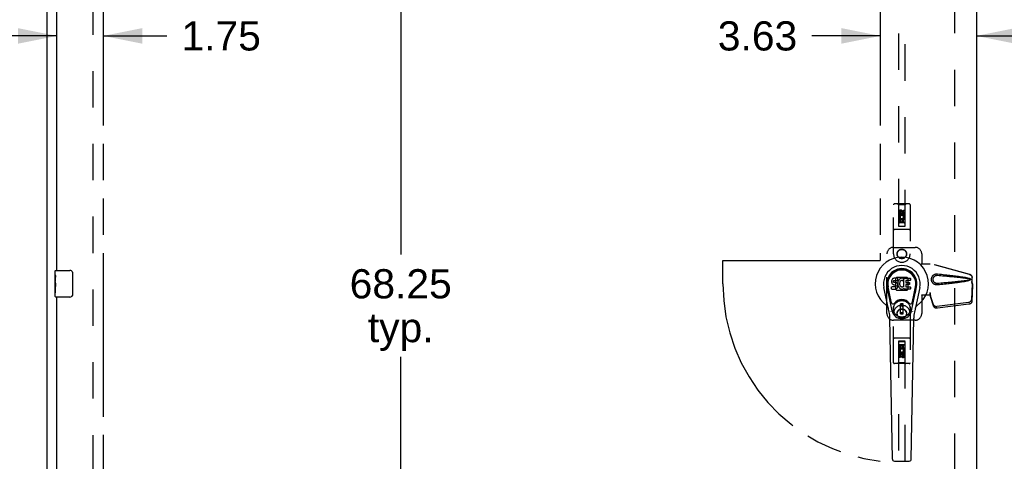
# Model space of a CAD drawing. Header units: inches. Extents: x 0 to 250, y 0 to 162.
# Tile 7 of 21: x 43 to 80, y 79 to 96. Entities that reach past the tile are written whole.
import ezdxf

# ---------------------------------------------------------------- set-up
doc = ezdxf.new("R2010")
doc.units = ezdxf.units.IN
doc.header["$LTSCALE"] = 13.735038
doc.header["$MEASUREMENT"] = 0
doc.linetypes.add('HIDDEN', pattern=[0.2, 0.1, -0.1])
doc.linetypes.add('PHANTOM', pattern=[0.8, 0.45, -0.05, 0.1, -0.05, 0.1, -0.05])
doc.layers.get('0').update_dxf_attribs({"linetype": 'CONTINUOUS'})
for name, color, linetype in [('02___PRT_ALL_AXES', 7, 'CONTINUOUS'), ('AVAILABLE_DOOR_SPACE', 7, 'CONTINUOUS'), ('DEFAULT_2', 8, 'HIDDEN'), ('DIMENSIONS', 7, 'CONTINUOUS')]:
    doc.layers.add(name, color=color, linetype=linetype)
doc.styles.get("Standard").update_dxf_attribs({"font": 'arial.ttf'})
doc.dimstyles.new('DIMSTYLE_1', dxfattribs={"dimtxt": 1.101741, "dimasz": 1.468988, "dimexe": 0.09, "dimexo": 0.07, "dimgap": 0.0375, "dimtad": 0, "dimtih": 1, "dimtoh": 1, "dimzin": 4, "dimdsep": 46, "dimtxsty": 'Standard', "dimblk": '_FILLED', "dimblk1": '_FILLED', "dimblk2": '_FILLED', "dimcen": 0.09, "dimazin": 1, "dimtfac": 1, "dimtdec": 3, "dimtofl": 0, "dimtmove": 0, "dimatfit": 3, "dimldrblk": '_FILLED', "dimfxl": 1, "dimtolj": 1, "dimtzin": 4, "dimarcsym": 0})
doc.dimstyles.get("Standard").update_dxf_attribs({"dimtxt": 1.24864, "dimasz": 1.468988, "dimexe": 0.09, "dimexo": 0.07, "dimgap": 0.09, "dimtad": 0, "dimtih": 1, "dimtoh": 1, "dimdec": 3, "dimzin": 4, "dimdsep": 46, "dimtxsty": 'Standard', "dimblk": '_FILLED', "dimblk1": '_FILLED', "dimblk2": '_FILLED', "dimcen": 0.09, "dimadec": 3, "dimazin": 1, "dimtp": 0.001, "dimtm": 0.001, "dimtfac": 1, "dimtdec": 3, "dimtofl": 0, "dimtmove": 0, "dimatfit": 3, "dimldrblk": '_FILLED', "dimfxl": 1, "dimtolj": 1, "dimtzin": 4, "dimarcsym": 0})

# ---------------------------------------------------------------- blocks, each defined once
blk = doc.blocks.new('_FILLED')
at = {"color": 0, "linetype": 'ByBlock'}
blk.add_solid([(0, 0), (-1, 0.2), (-1, -0.2)], dxfattribs=at)
blk = doc.blocks.new('*D8')
at = {"layer": 'DIMENSIONS', "color": 2, "linetype": 'Continuous'}
for p, q in [((44.05, 95.505), (41.112, 95.505)), ((45.8, 95.505), (48.2, 95.505))]:
    blk.add_line(p, q, dxfattribs=at)
at = {"layer": 'DIMENSIONS', "color": 2, "linetype": 'Continuous', "xscale": 1.4689880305, "yscale": 1.4689880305, "zscale": 1.4689880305}
blk.add_blockref('_FILLED', (44.05, 95.505), dxfattribs=at)
at = {"layer": 'DIMENSIONS', "color": 2, "linetype": 'Continuous', "xscale": 1.4689880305, "yscale": 1.4689880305, "zscale": 1.4689880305, "rotation": 180}
blk.add_blockref('_FILLED', (45.8, 95.505), dxfattribs=at)
at = {"layer": 'DIMENSIONS', "color": 2, "linetype": 'Continuous', "insert": (48.751, 96.056), "char_height": 1.1017, "width": 2.99395, "attachment_point": 1, "line_spacing_factor": 0.9}
blk.add_mtext('1.75', dxfattribs=at)
blk = doc.blocks.new('*D10')
at = {"layer": 'DIMENSIONS', "color": 2, "linetype": 'Continuous'}
for p, q in [((75.112, 95.505), (72.529, 95.505)), ((78.737, 95.505), (81.675, 95.505))]:
    blk.add_line(p, q, dxfattribs=at)
at = {"layer": 'DIMENSIONS', "color": 2, "linetype": 'Continuous', "xscale": 1.4689880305, "yscale": 1.4689880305, "zscale": 1.4689880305}
blk.add_blockref('_FILLED', (75.112, 95.505), dxfattribs=at)
at = {"layer": 'DIMENSIONS', "color": 2, "linetype": 'Continuous', "xscale": 1.4689880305, "yscale": 1.4689880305, "zscale": 1.4689880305, "rotation": 180}
blk.add_blockref('_FILLED', (78.737, 95.505), dxfattribs=at)
at = {"layer": 'DIMENSIONS', "color": 2, "linetype": 'Continuous', "insert": (71.978, 96.056), "char_height": 1.1017, "width": 2.99395, "attachment_point": 3, "line_spacing_factor": 0.9}
blk.add_mtext('3.63', dxfattribs=at)
blk = doc.blocks.new('*D11')
at = {"layer": 'DIMENSIONS', "color": 2, "linetype": 'Continuous'}
for p, q in [((58.657, 120.275), (55.699, 120.275)), ((57.021, 120.275), (57.021, 87.251)), ((57.021, 52.025), (57.021, 83.395))]:
    blk.add_line(p, q, dxfattribs=at)
at = {"layer": 'DIMENSIONS', "color": 2, "linetype": 'Continuous', "xscale": 1.4689880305, "yscale": 1.4689880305, "zscale": 1.4689880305}
for p, rotation in [((57.021, 120.275), 90), ((57.021, 52.025), 270)]:
    blk.add_blockref('_FILLED', p, dxfattribs=dict(at, rotation=rotation))
at = {"layer": 'DIMENSIONS', "color": 2, "linetype": 'Continuous', "insert": (57.021, 86.7), "char_height": 1.1017, "width": 3.84995, "attachment_point": 2, "line_spacing_factor": 0.9}
blk.add_mtext('68.25\\Ptyp.', dxfattribs=at)
blk = doc.blocks.new('*D20')
at = {"layer": 'DIMENSIONS', "color": 2, "linetype": 'Continuous'}
for p, q in [((80.612, 99.257), (77.675, 99.257)), ((84.237, 99.257), (86.709, 99.257))]:
    blk.add_line(p, q, dxfattribs=at)
at = {"layer": 'DIMENSIONS', "color": 2, "linetype": 'Continuous', "xscale": 1.4689880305, "yscale": 1.4689880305, "zscale": 1.4689880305}
blk.add_blockref('_FILLED', (80.612, 99.257), dxfattribs=at)
at = {"layer": 'DIMENSIONS', "color": 2, "linetype": 'Continuous', "xscale": 1.4689880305, "yscale": 1.4689880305, "zscale": 1.4689880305, "rotation": 180}
blk.add_blockref('_FILLED', (84.237, 99.257), dxfattribs=at)
at = {"layer": 'DIMENSIONS', "color": 2, "linetype": 'Continuous', "insert": (87.26, 99.808), "char_height": 1.1017, "width": 2.99395, "attachment_point": 1, "line_spacing_factor": 0.9}
blk.add_mtext('3.63', dxfattribs=at)

msp = doc.modelspace()

# ---------------------------------------------------------------- linework, layer by layer
at = {"color": 3, "linetype": 'Continuous'}
for p, q in [((43.675, 122.046), (43.675, 50.254)), ((78.737, 121.296), (78.737, 51.004)), ((44.05, 86.65), (44.05, 115.9)), ((44.05, 56.4), (44.05, 85.65))]:
    msp.add_line(p, q, dxfattribs=at)
at = {"color": 7, "linetype": 'Continuous'}
for p, q in [((43.99, 86.489), (43.99, 86.635)), ((44.005, 86.65), (44.545, 86.65)), ((44.645, 86.55), (44.645, 85.75)), ((43.99, 86.231), (43.99, 86.265)), ((75.541, 86.264), (75.539, 86.24)), ((75.539, 86.24), (75.54, 86.216)), ((75.54, 86.216), (75.544, 86.193)), ((75.546, 86.287), (75.541, 86.264)), ((75.544, 86.193), (75.552, 86.171)), ((75.555, 86.31), (75.546, 86.287)), ((75.552, 86.171), (75.565, 86.15)), ((75.569, 86.329), (75.555, 86.31)), ((75.577, 86.337), (75.569, 86.329)), ((75.587, 86.344), (75.577, 86.337)), ((75.609, 86.354), (75.587, 86.344)), ((75.632, 86.361), (75.609, 86.354)), ((75.61, 86.229), (75.611, 86.244)), ((75.611, 86.221), (75.61, 86.229)), ((75.611, 86.244), (75.613, 86.259)), ((75.613, 86.214), (75.611, 86.221)), ((75.613, 86.259), (75.616, 86.265)), ((75.617, 86.208), (75.613, 86.214)), ((75.616, 86.265), (75.622, 86.27)), ((75.624, 86.203), (75.617, 86.208)), ((75.622, 86.27), (75.636, 86.275)), ((75.638, 86.199), (75.624, 86.203)), ((75.771, 86.361), (75.632, 86.361)), ((75.636, 86.275), (75.651, 86.276)), ((75.662, 86.2), (75.638, 86.199)), ((75.651, 86.276), (75.764, 86.276)), ((75.686, 86.199), (75.662, 86.2)), ((75.709, 86.194), (75.686, 86.199)), ((75.72, 86.189), (75.709, 86.194)), ((75.73, 86.182), (75.72, 86.189)), ((75.747, 86.165), (75.73, 86.182)), ((75.764, 86.276), (75.769, 86.276)), ((75.769, 86.276), (75.771, 86.282)), ((75.773, 86.318), (75.771, 86.361)), ((75.771, 86.282), (75.772, 86.294)), ((75.776, 86.197), (75.771, 86.153)), ((75.772, 86.294), (75.773, 86.318)), ((75.78, 86.219), (75.776, 86.197)), ((75.786, 86.24), (75.78, 86.219)), ((75.794, 86.261), (75.786, 86.24)), ((75.805, 86.28), (75.794, 86.261)), ((75.818, 86.299), (75.805, 86.28)), ((75.833, 86.315), (75.818, 86.299)), ((75.849, 86.331), (75.833, 86.315)), ((75.844, 86.195), (75.841, 86.168)), ((75.848, 86.208), (75.844, 86.195)), ((75.854, 86.22), (75.848, 86.208)), ((75.867, 86.344), (75.849, 86.331)), ((75.868, 86.243), (75.854, 86.22)), ((75.888, 86.352), (75.867, 86.344)), ((75.876, 86.253), (75.868, 86.243)), ((75.887, 86.261), (75.876, 86.253)), ((75.912, 86.271), (75.887, 86.261)), ((75.91, 86.357), (75.888, 86.352)), ((75.932, 86.36), (75.91, 86.357)), ((75.925, 86.274), (75.912, 86.271)), ((75.938, 86.274), (75.925, 86.274)), ((75.954, 86.359), (75.932, 86.36)), ((75.951, 86.271), (75.938, 86.274)), ((75.964, 86.266), (75.951, 86.271)), ((75.965, 86.357), (75.954, 86.359)), ((75.976, 86.354), (75.965, 86.357)), ((75.996, 86.337), (75.97, 86.269)), ((75.995, 86.342), (75.976, 86.354)), ((76.005, 86.034), (76.005, 86.359)), ((76.005, 86.359), (76.242, 86.359)), ((76.075, 86.271), (76.075, 86.204)), ((76.242, 86.276), (76.079, 86.276)), ((76.079, 86.199), (76.211, 86.199)), ((76.215, 86.195), (76.215, 86.122)), ((76.246, 86.354), (76.246, 86.28)), ((43.99, 86.034), (43.99, 86.066)), ((43.99, 85.665), (43.99, 85.804)), ((75.448, 85.08), (75.251, 86.006)), ((75.559, 85.127), (75.367, 86.031)), ((75.415, 85.804), (75.371, 86.031)), ((75.482, 85.657), (75.408, 86.039)), ((75.541, 85.954), (75.541, 86.029)), ((75.605, 86.034), (75.546, 86.034)), ((75.546, 85.95), (75.69, 85.95)), ((75.565, 86.15), (75.581, 86.133)), ((75.581, 86.133), (75.601, 86.12)), ((75.601, 86.12), (75.612, 86.116)), ((75.666, 86.035), (75.605, 86.034)), ((75.612, 86.116), (75.624, 86.114)), ((75.624, 86.114), (75.671, 86.113)), ((75.681, 86.036), (75.666, 86.035)), ((75.671, 86.113), (75.679, 86.113)), ((75.679, 86.113), (75.686, 86.11)), ((75.688, 86.039), (75.681, 86.036)), ((75.686, 86.11), (75.692, 86.106)), ((75.693, 86.044), (75.688, 86.039)), ((75.69, 85.95), (75.702, 85.951)), ((75.692, 86.106), (75.697, 86.1)), ((75.702, 86.056), (75.693, 86.044)), ((75.697, 86.1), (75.703, 86.086)), ((75.705, 86.063), (75.702, 86.056)), ((75.702, 85.951), (75.713, 85.955)), ((75.703, 86.086), (75.706, 86.071)), ((75.706, 86.071), (75.705, 86.063)), ((75.713, 85.955), (75.733, 85.969)), ((75.733, 85.969), (75.75, 85.986)), ((75.761, 86.145), (75.747, 86.165)), ((75.75, 85.986), (75.757, 85.996)), ((75.757, 85.996), (75.762, 86.007)), ((75.77, 86.123), (75.761, 86.145)), ((75.762, 86.007), (75.771, 86.029)), ((75.776, 86.1), (75.77, 86.123)), ((75.771, 86.153), (75.772, 86.13)), ((75.771, 86.029), (75.777, 86.052)), ((75.772, 86.13), (75.775, 86.108)), ((75.775, 86.108), (75.78, 86.086)), ((75.779, 86.076), (75.776, 86.1)), ((75.777, 86.052), (75.779, 86.076)), ((75.78, 86.086), (75.787, 86.065)), ((75.787, 86.065), (75.808, 86.026)), ((75.808, 86.026), (75.821, 86.008)), ((75.821, 86.008), (75.835, 85.991)), ((75.835, 85.991), (75.852, 85.976)), ((75.841, 86.168), (75.84, 86.141)), ((75.84, 86.141), (75.842, 86.128)), ((75.842, 86.128), (75.845, 86.115)), ((75.845, 86.115), (75.855, 86.091)), ((75.852, 85.976), (75.869, 85.962)), ((75.855, 86.091), (75.868, 86.067)), ((75.868, 86.067), (75.877, 86.057)), ((75.869, 85.962), (75.879, 85.957)), ((75.877, 86.057), (75.887, 86.048)), ((75.879, 85.957), (75.89, 85.953)), ((75.887, 86.048), (75.898, 86.041)), ((75.89, 85.953), (75.912, 85.948)), ((75.898, 86.041), (75.911, 86.036)), ((75.911, 86.036), (75.924, 86.034)), ((75.912, 85.948), (75.934, 85.945)), ((75.924, 86.034), (75.937, 86.033)), ((75.934, 85.945), (75.956, 85.949)), ((75.937, 86.033), (75.95, 86.035)), ((75.95, 86.035), (75.963, 86.039)), ((75.956, 85.949), (75.977, 85.955)), ((75.963, 86.039), (75.975, 86.045)), ((75.975, 86.045), (75.986, 86.052)), ((75.977, 85.955), (75.996, 85.967)), ((75.993, 86.051), (76.005, 86.034)), ((75.996, 85.967), (75.996, 85.967)), ((76.007, 85.967), (75.996, 85.967)), ((76.007, 85.954), (76.007, 85.967)), ((76.242, 85.95), (76.011, 85.95)), ((76.076, 86.113), (76.076, 86.035)), ((76.211, 86.117), (76.081, 86.117)), ((76.081, 86.031), (76.242, 86.031)), ((76.247, 86.026), (76.247, 85.954)), ((76.291, 85.127), (76.483, 86.031)), ((76.368, 85.657), (76.442, 86.039)), ((76.599, 86.006), (76.402, 85.08)), ((76.435, 85.804), (76.479, 86.031)), ((44.545, 85.65), (44.005, 85.65)), ((75.53, 85.432), (75.482, 85.657)), ((76.32, 85.432), (76.368, 85.657)), ((75.88, 85.018), (75.88, 85.392)), ((75.97, 85.392), (75.88, 85.392)), ((75.88, 85.353), (75.97, 85.353)), ((75.97, 85.057), (75.88, 85.057)), ((75.931, 85.353), (75.931, 85.274)), ((75.97, 85.274), (75.931, 85.274)), ((75.97, 85.018), (75.97, 85.392)), ((75.567, 79.534), (75.474, 84.854)), ((75.88, 85.018), (75.97, 85.018)), ((76.283, 79.534), (76.376, 84.854)), ((75.646, 79.457), (76.204, 79.457))]:
    msp.add_line(p, q, dxfattribs=at)
for points in [[(44.638, 86.586), (44.64, 86.58), (44.642, 86.574), (44.643, 86.568), (44.644, 86.562), (44.645, 86.556), (44.645, 86.55)], [(44.645, 85.75), (44.645, 85.743), (44.644, 85.737), (44.643, 85.731), (44.642, 85.725), (44.64, 85.719), (44.638, 85.713)], [(75.527, 85.097), (75.525, 85.102), (75.523, 85.108), (75.522, 85.113), (75.521, 85.119)], [(76.329, 85.119), (76.328, 85.113), (76.327, 85.108), (76.325, 85.102), (76.323, 85.097)]]:
    msp.add_lwpolyline(points, dxfattribs=at)
for radius in [0.317, 0.313]:
    msp.add_circle((75.925, 85.205), radius, dxfattribs=at)
for centre, radius, start, end in [((75.925, 86.15), 1.004, 305.5066, 234.4934), ((44.005, 86.635), 0.015, 90, 180), ((44.545, 86.55), 0.1, 21.1999, 90), ((75.925, 86.15), 0.689, 347.9703, 192.0297), ((75.925, 86.15), 0.571, 347.9703, 192.0297), ((75.925, 86.14), 0.527, 348.9402, 191.0594), ((75.966, 86.27), 0.00448, 246.1578, 339.0016), ((75.992, 86.338), 0.00448, 339.0016, 51.8729), ((76.079, 86.271), 0.00448, 90, 180), ((76.079, 86.204), 0.00448, 180, 270), ((76.211, 86.195), 0.00448, 0, 90), ((76.242, 86.354), 0.00448, 0, 90), ((76.242, 86.28), 0.00448, 270, 360), ((75.546, 86.029), 0.00448, 90, 180.0119), ((75.546, 85.954), 0.00483, 180, 270), ((75.989, 86.049), 0.00448, 34.0893, 127.3444), ((76.011, 85.954), 0.00448, 180, 270), ((76.081, 86.113), 0.00448, 90, 180), ((76.081, 86.035), 0.00448, 180, 270), ((76.211, 86.122), 0.00448, 270, 360), ((76.242, 86.026), 0.00448, 0, 90), ((76.242, 85.954), 0.00448, 270, 360), ((44.005, 85.665), 0.015, 180, 270), ((44.545, 85.75), 0.1, 270, 338.7946), ((75.588, 85.445), 0.0591, 192.0297, 324.5763), ((75.925, 85.205), 0.354, 35.4237, 144.5763), ((76.262, 85.445), 0.0591, 215.4237, 347.9703), ((75.228, 85.172), 0.197, 12.0297, 54.4934), ((74.293, 84.834), 1.181, 1, 12.0297), ((75.925, 85.205), 0.374, 192.0297, 347.9703), ((77.557, 84.834), 1.181, 167.9703, 179), ((76.622, 85.172), 0.197, 125.5066, 167.9703), ((75.646, 79.535), 0.0787, 181, 270), ((76.204, 79.535), 0.0787, 270, 359)]:
    msp.add_arc(centre, radius, start, end, dxfattribs=at)
msp.add_ellipse((75.925, 86.14), major_axis=(0, 0.565), ratio=0.999848, start_param=-1.76365, end_param=1.76365, dxfattribs=at)
at = {"layer": '02___PRT_ALL_AXES', "color": 8, "linetype": 'HIDDEN'}
for p, q in [((75.818, 88.772), (75.818, 88.865)), ((75.861, 88.772), (75.818, 88.772)), ((75.861, 88.865), (75.861, 88.772)), ((75.905, 88.836), (75.905, 88.865)), ((75.946, 88.879), (75.946, 88.832)), ((75.989, 88.836), (75.989, 88.929)), ((75.989, 88.929), (76.032, 88.929)), ((76.032, 88.929), (76.032, 88.836)), ((75.818, 88.46), (75.818, 88.616)), ((75.818, 88.616), (75.996, 88.616)), ((75.861, 88.46), (75.818, 88.46)), ((75.866, 88.64), (75.827, 88.624)), ((75.861, 88.573), (75.861, 88.46)), ((75.903, 88.573), (75.861, 88.573)), ((75.903, 88.481), (75.903, 88.573)), ((75.946, 88.481), (75.903, 88.481)), ((75.946, 88.573), (75.946, 88.481)), ((75.989, 88.573), (75.946, 88.573)), ((75.996, 88.616), (75.977, 88.629)), ((75.989, 88.46), (75.989, 88.573)), ((76.032, 88.46), (75.989, 88.46)), ((76.021, 88.62), (76.019, 88.616)), ((76.019, 88.616), (76.032, 88.616)), ((76.032, 88.616), (76.032, 88.46)), ((75.818, 83.683), (75.818, 83.839)), ((75.818, 83.839), (75.861, 83.839)), ((75.831, 83.683), (75.818, 83.683)), ((75.829, 83.68), (75.831, 83.683)), ((75.854, 83.683), (75.873, 83.67)), ((76.032, 83.683), (75.854, 83.683)), ((75.861, 83.839), (75.861, 83.726)), ((75.861, 83.726), (75.904, 83.726)), ((75.904, 83.726), (75.904, 83.818)), ((75.904, 83.818), (75.947, 83.818)), ((75.947, 83.818), (75.947, 83.726)), ((75.947, 83.726), (75.989, 83.726)), ((75.984, 83.659), (76.023, 83.676)), ((75.989, 83.726), (75.989, 83.839)), ((75.989, 83.839), (76.032, 83.839)), ((76.032, 83.839), (76.032, 83.683)), ((75.818, 83.371), (75.818, 83.463)), ((75.861, 83.371), (75.818, 83.371)), ((75.861, 83.463), (75.861, 83.371)), ((75.904, 83.421), (75.904, 83.467)), ((75.945, 83.463), (75.945, 83.434)), ((75.989, 83.434), (75.989, 83.527)), ((75.989, 83.527), (76.032, 83.527)), ((76.032, 83.527), (76.032, 83.434))]:
    msp.add_line(p, q, dxfattribs=at)
at = {"layer": '02___PRT_ALL_AXES', "color": 7, "linetype": 'Continuous'}
for p, q in [((43.99, 86.489), (43.99, 86.635)), ((43.99, 86.231), (43.99, 86.488)), ((43.996, 86.433), (43.99, 86.433)), ((43.99, 86.265), (43.997, 86.265)), ((43.99, 85.665), (43.99, 86.228)), ((43.992, 86.202), (43.99, 86.202)), ((43.997, 86.265), (43.997, 86.401)), ((43.99, 86.07), (43.996, 86.07)), ((43.99, 86.034), (43.997, 86.034)), ((43.99, 85.971), (43.997, 85.971)), ((43.99, 85.804), (43.997, 85.804)), ((43.997, 85.804), (43.997, 86.034))]:
    msp.add_line(p, q, dxfattribs=at)
for points in [[(43.99, 86.489), (43.99, 86.485), (43.991, 86.481), (43.991, 86.475), (43.993, 86.462)], [(43.99, 86.231), (43.99, 86.223), (43.991, 86.214), (43.991, 86.204)], [(43.991, 86.204), (43.994, 86.17), (43.995, 86.158), (43.996, 86.146), (43.996, 86.133), (43.997, 86.12), (43.997, 86.108), (43.997, 86.095), (43.996, 86.082), (43.996, 86.069), (43.995, 86.057), (43.994, 86.045)], [(43.993, 86.462), (43.994, 86.454), (43.994, 86.446), (43.995, 86.438)], [(43.995, 86.438), (43.996, 86.429), (43.997, 86.42), (43.997, 86.41), (43.997, 86.401)]]:
    msp.add_lwpolyline(points, dxfattribs=at)
at = {"layer": '02___PRT_ALL_AXES', "color": 8, "linetype": 'HIDDEN'}
for centre, radius in [((75.925, 88.822), 0.085), ((75.925, 87.275), 0.172), ((75.925, 85.025), 0.172), ((75.925, 83.477), 0.085)]:
    msp.add_circle(centre, radius, dxfattribs=at)
for centre, radius, start, end in [((75.883, 88.865), 0.0644, 12.2995, 180.0775), ((75.925, 88.666), 0.107, 334.2636, 203.4027), ((75.883, 88.865), 0.0219, 359.9011, 180), ((75.968, 88.836), 0.0635, 180, 360), ((75.967, 88.836), 0.0219, 190.307, 360), ((75.925, 88.666), 0.0639, 324.8895, 203.4026), ((75.925, 83.633), 0.107, 154.2636, 23.4027), ((75.925, 83.633), 0.0639, 144.8895, 23.4026), ((75.882, 83.463), 0.0635, 0, 180), ((75.883, 83.463), 0.0219, 10.307, 180), ((75.967, 83.434), 0.0644, 192.2995, 0.0775), ((75.967, 83.434), 0.0219, 179.9011, 360)]:
    msp.add_arc(centre, radius, start, end, dxfattribs=at)
at = {"layer": '02___PRT_ALL_AXES', "color": 7, "linetype": 'Continuous'}
msp.add_ellipse((44.253, 86.066), major_axis=(0.263, 0), ratio=0.432808, start_param=3.141593, end_param=3.321581, dxfattribs=at)
at = {"layer": 'AVAILABLE_DOOR_SPACE', "color": 4, "linetype": 'PHANTOM'}
for p, q in [((45.8, 120.275), (45.8, 52.025)), ((75.112, 120.275), (75.112, 87.025)), ((69.175, 86.15), (69.175, 87.025)), ((69.175, 87.025), (75.112, 87.025))]:
    msp.add_line(p, q, dxfattribs=at)
msp.add_arc((75.925, 86.15), 6.75, 180, 263.0865, dxfattribs=at)
at = {"layer": 'DEFAULT_2', "color": 8, "linetype": 'HIDDEN'}
for p, q in [((45.425, 51.598), (45.425, 120.702)), ((77.925, 51.65), (77.925, 120.65)), ((75.8, 120.322), (75.8, 88.32)), ((76.05, 88.32), (76.05, 120.322)), ((76.207, 89.162), (75.642, 89.162)), ((75.795, 89.132), (75.765, 89.162)), ((76.055, 89.132), (76.085, 89.162)), ((75.612, 87.275), (75.612, 89.132)), ((75.795, 89.132), (75.798, 88.322)), ((76.055, 89.132), (75.795, 89.132)), ((75.925, 88.894), (75.862, 88.858)), ((75.862, 88.858), (75.862, 88.786)), ((75.862, 88.858), (75.872, 88.852)), ((75.862, 88.786), (75.872, 88.791)), ((75.862, 88.786), (75.925, 88.75)), ((75.925, 88.882), (75.872, 88.852)), ((75.872, 88.852), (75.872, 88.791)), ((75.872, 88.791), (75.925, 88.761)), ((75.925, 88.894), (75.925, 88.882)), ((75.987, 88.858), (75.925, 88.894)), ((75.977, 88.852), (75.925, 88.882)), ((75.925, 88.761), (75.977, 88.791)), ((75.925, 88.75), (75.987, 88.786)), ((75.987, 88.858), (75.977, 88.852)), ((75.977, 88.791), (75.977, 88.852)), ((75.987, 88.786), (75.977, 88.791)), ((75.987, 88.786), (75.987, 88.858)), ((76.051, 88.322), (76.055, 89.132)), ((76.237, 89.132), (76.237, 87.275)), ((76.053, 88.572), (75.797, 88.572)), ((76.01, 88.447), (75.84, 88.447)), ((75.925, 88.75), (75.925, 88.761)), ((76.207, 88.197), (75.642, 88.197)), ((75.798, 88.322), (76.051, 88.322)), ((75.8, 88.323), (76.05, 88.323)), ((75.8, 88.32), (76.05, 88.32)), ((75.612, 87.525), (76.425, 87.525)), ((75.362, 85.025), (75.362, 87.275)), ((76.672, 86.905), (76.675, 86.921)), ((76.675, 87.275), (76.675, 86.921)), ((76.679, 86.905), (76.675, 86.921)), ((76.672, 86.905), (76.993, 86.905)), ((78.483, 86.502), (76.985, 86.905)), ((78.49, 86.502), (76.993, 86.905)), ((75.724, 86.386), (75.688, 86.351)), ((75.688, 86.351), (75.688, 85.948)), ((76.126, 86.386), (75.724, 86.386)), ((76.161, 86.351), (76.126, 86.386)), ((76.161, 85.948), (76.161, 86.351)), ((78.553, 86.233), (78.575, 86.152)), ((78.561, 86.233), (78.583, 86.152)), ((78.575, 86.152), (78.575, 86.382)), ((78.577, 86.179), (78.585, 86.123)), ((78.583, 86.152), (78.583, 86.382)), ((75.688, 85.948), (75.724, 85.913)), ((75.724, 85.913), (76.126, 85.913)), ((76.126, 85.913), (76.161, 85.948)), ((76.985, 85.812), (76.985, 85.725)), ((76.993, 85.812), (76.985, 85.812)), ((76.993, 85.812), (76.993, 85.725)), ((78.574, 86.163), (78.555, 85.548)), ((78.588, 86.092), (78.569, 85.477)), ((78.574, 86.163), (78.588, 86.092)), ((78.583, 86.152), (78.575, 86.152)), ((78.585, 86.123), (78.586, 86.112)), ((78.586, 86.112), (78.587, 86.102)), ((78.587, 86.102), (78.588, 86.092)), ((76.672, 85.725), (76.675, 85.708)), ((76.993, 85.725), (76.672, 85.725)), ((76.679, 85.725), (76.675, 85.708)), ((76.675, 85.708), (76.675, 85.025)), ((77.123, 85.354), (76.992, 85.738)), ((77.005, 85.667), (76.992, 85.738)), ((77.001, 85.697), (77.005, 85.667)), ((77.137, 85.283), (77.005, 85.667)), ((78.438, 85.449), (77.25, 85.297)), ((78.451, 85.378), (77.264, 85.225)), ((75.612, 83.167), (75.612, 85.025)), ((76.425, 84.775), (75.612, 84.775)), ((76.237, 85.025), (76.237, 83.167)), ((76.207, 84.102), (75.642, 84.102)), ((75.798, 83.977), (75.795, 83.167)), ((75.798, 83.977), (76.051, 83.977)), ((75.8, 83.979), (75.8, 51.977)), ((76.05, 83.979), (75.8, 83.979)), ((76.05, 83.976), (75.8, 83.976)), ((76.05, 51.977), (76.05, 83.979)), ((76.055, 83.167), (76.051, 83.977)), ((75.797, 83.727), (76.053, 83.727)), ((75.84, 83.852), (76.01, 83.852)), ((75.925, 83.55), (75.862, 83.513)), ((75.862, 83.513), (75.862, 83.441)), ((75.862, 83.513), (75.872, 83.508)), ((75.862, 83.441), (75.872, 83.447)), ((75.862, 83.441), (75.925, 83.405)), ((75.925, 83.538), (75.872, 83.508)), ((75.872, 83.508), (75.872, 83.447)), ((75.872, 83.447), (75.925, 83.417)), ((75.925, 83.55), (75.925, 83.538)), ((75.987, 83.513), (75.925, 83.55)), ((75.977, 83.508), (75.925, 83.538)), ((75.925, 83.417), (75.977, 83.447)), ((75.925, 83.405), (75.987, 83.441)), ((75.925, 83.405), (75.925, 83.417)), ((75.987, 83.513), (75.977, 83.508)), ((75.977, 83.447), (75.977, 83.508)), ((75.987, 83.441), (75.977, 83.447)), ((75.987, 83.441), (75.987, 83.513)), ((76.207, 83.137), (75.642, 83.137)), ((75.795, 83.167), (75.765, 83.137)), ((76.055, 83.167), (75.795, 83.167)), ((76.055, 83.167), (76.085, 83.137))]:
    msp.add_line(p, q, dxfattribs=at)
for points in [[(77.269, 86.107), (77.256, 86.106), (77.243, 86.106), (77.23, 86.106), (77.217, 86.108), (77.205, 86.11), (77.192, 86.114), (77.18, 86.118), (77.168, 86.122), (77.156, 86.128), (77.145, 86.134), (77.133, 86.141), (77.122, 86.15), (77.11, 86.159), (77.099, 86.17), (77.088, 86.183), (77.078, 86.197), (77.069, 86.212), (77.061, 86.228), (77.054, 86.245), (77.049, 86.262), (77.045, 86.279), (77.043, 86.296), (77.042, 86.314), (77.043, 86.331), (77.045, 86.348), (77.048, 86.365), (77.053, 86.382), (77.06, 86.399), (77.068, 86.415), (77.077, 86.431), (77.087, 86.445), (77.098, 86.458), (77.109, 86.469), (77.121, 86.479), (77.132, 86.487), (77.144, 86.495), (77.155, 86.501), (77.167, 86.507), (77.179, 86.511), (77.191, 86.515), (77.204, 86.519), (77.217, 86.521), (77.23, 86.523)], [(77.269, 86.16), (77.26, 86.16), (77.25, 86.16), (77.241, 86.16), (77.231, 86.162), (77.222, 86.164), (77.213, 86.166), (77.204, 86.169), (77.196, 86.172), (77.187, 86.176), (77.179, 86.181), (77.171, 86.186), (77.162, 86.192), (77.154, 86.199), (77.146, 86.207), (77.138, 86.217), (77.131, 86.227), (77.124, 86.238), (77.119, 86.249), (77.114, 86.26), (77.11, 86.271), (77.108, 86.282), (77.106, 86.293), (77.105, 86.303), (77.105, 86.314), (77.105, 86.324), (77.106, 86.335), (77.107, 86.345), (77.11, 86.356), (77.113, 86.367), (77.118, 86.379), (77.123, 86.39), (77.13, 86.401), (77.137, 86.411), (77.145, 86.42), (77.153, 86.429), (77.161, 86.436), (77.17, 86.442), (77.178, 86.448), (77.186, 86.452), (77.195, 86.456), (77.204, 86.46), (77.213, 86.463), (77.222, 86.466), (77.231, 86.467), (77.24, 86.469), (77.25, 86.469), (77.259, 86.47), (77.269, 86.469)], [(77.23, 86.523), (77.243, 86.523), (77.256, 86.523), (77.269, 86.523)], [(77.269, 86.523), (77.344, 86.515), (77.417, 86.508), (77.487, 86.5), (77.554, 86.493), (77.618, 86.486), (77.679, 86.48), (77.738, 86.473), (77.795, 86.467), (77.849, 86.46), (77.901, 86.454), (77.951, 86.448), (77.999, 86.442), (78.045, 86.435), (78.088, 86.429), (78.13, 86.423), (78.171, 86.417), (78.209, 86.411), (78.246, 86.405), (78.282, 86.399), (78.315, 86.393), (78.348, 86.387), (78.379, 86.38), (78.408, 86.373), (78.436, 86.366), (78.462, 86.358), (78.487, 86.35)], [(77.269, 86.469), (77.332, 86.464), (77.393, 86.459), (77.453, 86.454), (77.509, 86.449), (77.564, 86.444), (77.617, 86.439), (77.668, 86.435), (77.717, 86.43), (77.763, 86.426), (77.808, 86.422), (77.852, 86.418), (77.893, 86.414), (77.932, 86.41), (77.97, 86.407), (78.006, 86.403), (78.04, 86.4), (78.073, 86.396), (78.104, 86.393), (78.135, 86.39), (78.164, 86.387), (78.192, 86.383), (78.22, 86.38), (78.247, 86.377), (78.274, 86.374), (78.3, 86.37), (78.327, 86.367), (78.354, 86.363), (78.381, 86.359), (78.408, 86.355), (78.434, 86.35), (78.461, 86.345), (78.487, 86.339)], [(78.487, 86.29), (78.461, 86.284), (78.434, 86.279), (78.408, 86.274), (78.381, 86.27), (78.354, 86.266), (78.328, 86.263), (78.301, 86.259), (78.274, 86.256), (78.247, 86.252), (78.22, 86.249), (78.193, 86.246), (78.164, 86.243), (78.135, 86.24), (78.105, 86.236), (78.074, 86.233), (78.041, 86.23), (78.007, 86.226), (77.971, 86.223), (77.933, 86.219), (77.894, 86.215), (77.852, 86.211), (77.809, 86.207), (77.764, 86.203), (77.717, 86.199), (77.668, 86.194), (77.618, 86.19), (77.565, 86.185), (77.51, 86.181), (77.453, 86.176), (77.394, 86.171), (77.332, 86.165), (77.269, 86.16)], [(78.487, 86.28), (78.464, 86.272), (78.441, 86.264), (78.415, 86.258), (78.389, 86.251), (78.361, 86.245), (78.332, 86.239), (78.301, 86.233), (78.27, 86.228), (78.236, 86.222), (78.202, 86.217), (78.166, 86.211), (78.128, 86.205), (78.089, 86.2), (78.049, 86.194), (78.006, 86.189), (77.962, 86.183), (77.916, 86.177), (77.868, 86.171), (77.819, 86.165), (77.767, 86.159), (77.713, 86.153), (77.657, 86.147), (77.598, 86.141), (77.537, 86.134), (77.474, 86.127), (77.408, 86.121), (77.34, 86.114), (77.269, 86.107)], [(78.483, 86.502), (78.496, 86.498), (78.508, 86.492), (78.52, 86.485), (78.531, 86.477), (78.54, 86.468), (78.549, 86.458), (78.557, 86.446), (78.563, 86.434), (78.568, 86.422), (78.572, 86.409), (78.574, 86.395), (78.575, 86.382)], [(78.487, 86.35), (78.493, 86.346), (78.498, 86.343), (78.503, 86.338), (78.507, 86.333), (78.509, 86.327), (78.511, 86.321), (78.511, 86.315), (78.511, 86.309), (78.509, 86.303), (78.507, 86.297), (78.503, 86.291), (78.499, 86.287), (78.493, 86.283), (78.487, 86.28)], [(78.487, 86.339), (78.492, 86.337), (78.497, 86.334), (78.501, 86.331), (78.504, 86.327), (78.506, 86.323), (78.507, 86.319), (78.508, 86.314), (78.507, 86.31), (78.506, 86.305), (78.504, 86.301), (78.5, 86.298), (78.497, 86.295), (78.492, 86.292), (78.487, 86.29)], [(78.583, 86.382), (78.582, 86.395), (78.58, 86.409), (78.576, 86.422), (78.571, 86.434), (78.565, 86.446), (78.557, 86.458), (78.548, 86.468), (78.538, 86.477), (78.527, 86.485), (78.516, 86.492), (78.503, 86.498), (78.49, 86.502)], [(78.553, 86.233), (78.559, 86.214), (78.564, 86.195), (78.569, 86.176), (78.575, 86.157), (78.58, 86.14), (78.585, 86.123)], [(78.561, 86.233), (78.564, 86.224), (78.566, 86.214), (78.569, 86.205), (78.571, 86.196), (78.574, 86.187), (78.577, 86.179)], [(78.577, 86.179), (78.576, 86.176), (78.576, 86.174), (78.576, 86.171), (78.575, 86.168), (78.575, 86.166), (78.574, 86.163)], [(76.985, 85.812), (76.988, 85.792), (76.99, 85.772), (76.993, 85.752), (76.996, 85.733), (77.001, 85.697)], [(76.993, 85.812), (76.993, 85.802), (76.992, 85.772)], [(76.992, 85.772), (76.992, 85.762), (76.992, 85.754)], [(76.992, 85.754), (76.992, 85.748), (76.992, 85.745), (76.992, 85.743), (76.992, 85.74), (76.992, 85.738)], [(77, 85.705), (76.998, 85.716), (76.996, 85.733), (76.994, 85.749), (76.993, 85.764), (76.993, 85.777), (76.993, 85.784)], [(78.438, 85.449), (78.453, 85.452), (78.468, 85.456), (78.482, 85.461), (78.496, 85.468), (78.509, 85.475), (78.52, 85.484), (78.53, 85.493), (78.539, 85.503), (78.546, 85.514), (78.551, 85.525), (78.554, 85.537), (78.555, 85.548)], [(78.569, 85.477), (78.567, 85.466), (78.564, 85.454), (78.559, 85.443), (78.552, 85.432), (78.544, 85.422), (78.534, 85.413), (78.522, 85.404), (78.51, 85.397), (78.496, 85.39), (78.482, 85.385), (78.467, 85.381), (78.451, 85.378)], [(77.123, 85.354), (77.128, 85.344), (77.133, 85.335), (77.141, 85.327), (77.149, 85.319), (77.159, 85.313), (77.17, 85.307), (77.182, 85.302), (77.195, 85.299), (77.208, 85.296), (77.222, 85.295), (77.236, 85.295), (77.25, 85.297)], [(77.264, 85.225), (77.249, 85.224), (77.235, 85.224), (77.221, 85.225), (77.208, 85.228), (77.195, 85.231), (77.183, 85.236), (77.172, 85.242), (77.163, 85.248), (77.154, 85.256), (77.147, 85.264), (77.141, 85.273), (77.137, 85.283)]]:
    msp.add_lwpolyline(points, dxfattribs=at)
for centre, radius in [((75.925, 88.822), 0.0845), ((75.925, 87.275), 0.18), ((75.925, 85.025), 0.18), ((75.925, 83.477), 0.0845)]:
    msp.add_circle(centre, radius, dxfattribs=at)
for centre, radius, start, end in [((75.642, 89.132), 0.03, 90, 180), ((76.207, 89.132), 0.03, 0, 90), ((75.84, 88.407), 0.04, 90, 180), ((76.01, 88.407), 0.04, 0, 90), ((75.642, 88.227), 0.03, 180, 270), ((75.84, 88.362), 0.04, 180, 270), ((76.01, 88.362), 0.04, 270, 360), ((76.207, 88.227), 0.03, 270, 360), ((75.612, 87.275), 0.25, 90, 180), ((76.425, 87.275), 0.25, 0, 90), ((75.925, 87.275), 0.312, 180, 360), ((75.925, 85.025), 0.312, 0, 180), ((75.612, 85.025), 0.25, 180, 270), ((76.425, 85.025), 0.25, 270, 360), ((75.642, 84.072), 0.03, 90, 180), ((75.84, 83.937), 0.04, 90, 180), ((76.01, 83.937), 0.04, 0, 90), ((76.207, 84.072), 0.03, 0, 90), ((75.84, 83.892), 0.04, 180, 270), ((76.01, 83.892), 0.04, 270, 360), ((75.642, 83.167), 0.03, 180, 270), ((76.207, 83.167), 0.03, 270, 360)]:
    msp.add_arc(centre, radius, start, end, dxfattribs=at)

# ---------------------------------------------------------------- dimensions: what is measured, and where the dimension line sits
at = {"layer": 'DIMENSIONS', "color": 2, "linetype": 'Continuous'}
for base, p1, p2, picture, middle in [((80.612488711, 99.257040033), (84.237488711, 87.024577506), (80.612488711, 121.275577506), '*D20', (88.755218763, 99.250898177)), ((44.05, 95.505), (45.8, 120.275), (44.05, 87.857), '*D8', (50.3, 95.499))]:
    dim = msp.add_linear_dim(base=base, p1=p1, p2=p2, angle=180, dimstyle='DIMSTYLE_1', dxfattribs=at)
    dim.commit()
    dim.dimension.update_dxf_attribs({"geometry": picture, "text_midpoint": middle, "dimtype": 160})
dim = msp.add_linear_dim(base=(57.021, 52.025), p1=(58.727, 120.275), p2=(45.8, 52.025), angle=270, text='<>\\Ptyp.', dimstyle='DIMSTYLE_1', dxfattribs=at)
dim.commit()
dim.dimension.update_dxf_attribs({"geometry": '*D11', "text_midpoint": (57.021, 85.323), "dimtype": 160})
dim = msp.add_linear_dim(base=(78.737488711, 95.504910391), p1=(75.112488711, 120.274577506), p2=(78.737488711, 51.023577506), dimstyle='DIMSTYLE_1', dxfattribs=at)
dim.commit()
dim.dimension.update_dxf_attribs({"geometry": '*D10', "text_midpoint": (70.480021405, 95.498767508), "dimtype": 160})

# ---------------------------------------------------------------- leaders
at = {"layer": 'DIMENSIONS', "color": 2, "linetype": 'Continuous', "annotation_type": 0, "has_hookline": 1, "hookline_direction": 1, "text_width": 8.773}
msp.add_leader([(84.142, 86.853), (86.298, 89.756), (87.405, 89.756)], dimstyle='Standard', override={"dimtad": 0}, dxfattribs=at)

doc.saveas('drawing.dxf')
